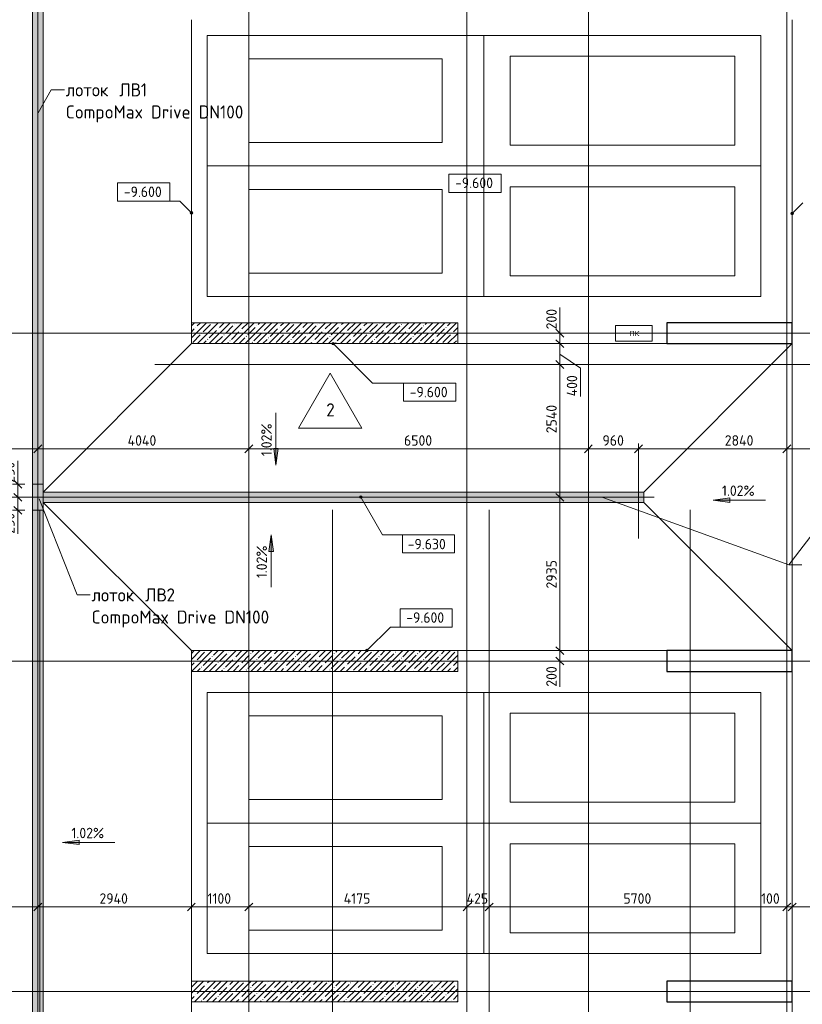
# Model space of a CAD drawing. Header units: millimetres. Extents: x -4136 to 63268, y -10605 to 130973.
# Tile 31 of 47: x 12113 to 27095, y 51456 to 70300. Entities that reach past the tile are written whole.
import ezdxf

# ---------------------------------------------------------------- set-up
doc = ezdxf.new("R2010")
doc.units = ezdxf.units.MM
for name, pattern in [('3_ Штрих_ 1 х 1 мм', [2, 1, -1]), ('4_ Штрихпунктир_ 10 х 2 мм', [14, 10, -2, 0, -2]), ('4_ Штрихпунктир_ 15 х 2 мм', [19, 15, -2, 0, -2])]:
    doc.linetypes.add(name, pattern=pattern)
for name, color, linetype, lineweight in [('A-ANNO-DIMS', 7, 'Continuous', 5), ('A-ANNO-DIMS-100', 7, 'Continuous', 5), ('A-ANNO-NOTE', 7, 'Continuous', 5), ('A-DETL', 7, 'Continuous', 25), ('A-DETL-GENF', 7, 'Continuous', 13), ('A-FLOR', 7, 'Continuous', 13), ('A-FLOR-IDEN', 7, 'Continuous', 5), ('A-WALL', 7, 'Continuous', 13), ('A-WALL-PATT', 7, 'Continuous', 13), ('C-PRKG', 7, 'Continuous', 13), ('G-ANNO-DIMS', 7, 'Continuous', 5), ('G-ANNO-TEXT', 7, 'Continuous', 5), ('M-EQPM', 7, 'Continuous', 13), ('S-COLS', 7, 'Continuous', 25), ('S-GRID', 7, 'Continuous', 5)]:
    doc.layers.add(name, color=color, linetype=linetype, lineweight=lineweight)
doc.styles.add('GOST Common', font='GOST_Common.ttf', dxfattribs={"height": 100})
doc.styles.add('GOST Common_2', font='GOST_Common.ttf', dxfattribs={"height": 250})
doc.styles.add('GOST Common_3', font='GOST_Common.ttf', dxfattribs={"height": 200})
doc.dimstyles.new('2_мм', dxfattribs={"dimscale": 304.8, "dimtxt": 201.142999, "dimasz": 0.492126, "dimexe": 0.328084, "dimexo": 0.492126, "dimgap": 0, "dimtad": 1, "dimdec": 0, "dimdsep": 46, "dimtxsty": 'GOST Common_3', "dimblk1": 'OBLIQUE', "dimblk2": 'OBLIQUE', "dimsah": 1, "dimcen": 0.09, "dimdle": 0.328084, "dimadec": 5, "dimazin": 2, "dimtfac": 1, "dimtdec": 4, "dimtix": 1, "dimtmove": 0, "dimatfit": 3, "dimfxl": 1, "dimtvp": 1, "dimtolj": 1, "dimtzin": 0, "dimarcsym": 2})
doc.dimstyles.new('2_мм_1', dxfattribs={"dimscale": 304.8, "dimtxt": 201.142999, "dimasz": 0.492126, "dimexe": 0.328084, "dimexo": 0.492126, "dimgap": 0, "dimtad": 1, "dimdec": 0, "dimdsep": 46, "dimtxsty": 'GOST Common_3', "dimblk1": 'OBLIQUE', "dimblk2": 'OBLIQUE', "dimsah": 1, "dimcen": 0.09, "dimdle": 0.328084, "dimadec": 5, "dimazin": 2, "dimtfac": 1, "dimtdec": 4, "dimtix": 1, "dimtmove": 1, "dimatfit": 3, "dimfxl": 1, "dimtvp": 1, "dimtolj": 1, "dimtzin": 0, "dimarcsym": 2})
pattern_1 = [(45, (0, 0), (-114.04925, 114.04925), []), (45, (114.05, 0), (-114.04925, 114.04925), [201.612, -40.322, 3.353, -36.97])]

# ---------------------------------------------------------------- blocks, each defined once
blk = doc.blocks.new('АР_Машиноместо - 5300x2500_С-3113488--02_Подвал_МП_часть А')
at = {"layer": 'C-PRKG'}
for p, q in [((2500, 5300), (0, 5300)), ((0, 0), (0, 5300)), ((2500, 0), (2500, 5300)), ((400, 4800), (2100, 4800)), ((400, 500), (400, 4800)), ((2100, 500), (2100, 4800)), ((400, 500), (2100, 500)), ((2500, 0), (0, 0))]:
    blk.add_line(p, q, dxfattribs=at)
blk = doc.blocks.new('АР_Машиноместо - 4900x2400_М__5300х2500_-V11--02_Подвал_МП_часть А')
at = {"layer": 'C-PRKG'}
for p, q in [((2500, 0), (0, 0)), ((0, 0), (0, -5300)), ((2500, 0), (2500, -5300)), ((450, -800), (450, -4500)), ((450, -800), (2050, -800)), ((2050, -800), (2050, -4500)), ((450, -4500), (2050, -4500)), ((2500, -5300), (0, -5300))]:
    blk.add_line(p, q, dxfattribs=at)
blk = doc.blocks.new('АР_Машиноместо - 5300x2500_С-2205627--02_Подвал_МП_часть А')
at = {"layer": 'C-PRKG'}
for p, q in [((2500, 0), (0, 0)), ((0, 0), (0, -5300)), ((2500, 0), (2500, -5300)), ((400, -500), (400, -4800)), ((400, -500), (2100, -500)), ((2100, -500), (2100, -4800)), ((400, -4800), (2100, -4800)), ((2500, -5300), (0, -5300))]:
    blk.add_line(p, q, dxfattribs=at)
blk = doc.blocks.new('АР_Машиноместо - 4900x2400_М__5300х2500_-3113489--02_Подвал_МП_часть А')
at = {"layer": 'C-PRKG'}
for p, q in [((2500, 5300), (0, 5300)), ((0, 0), (0, 5300)), ((2500, 0), (2500, 5300)), ((450, 4500), (2050, 4500)), ((450, 800), (450, 4500)), ((2050, 800), (2050, 4500)), ((450, 800), (2050, 800)), ((2500, 0), (0, 0))]:
    blk.add_line(p, q, dxfattribs=at)
blk = doc.blocks.new('АР_Лоток - 200х100h_ЛВ1-7189172--02_Подвал_МП_часть А')
at = {"layer": 'M-EQPM', "true_color": 0xdddddd}
blk.add_hatch(color=254, dxfattribs=at).paths.add_polyline_path([(0, 100), (0, -100), (16350, -100), (16350, 100), (2690, 100)])
at = {"layer": 'M-EQPM'}
blk.add_line((0, 100), (0, -100), dxfattribs=at)
blk = doc.blocks.new('АР_Лоток - 200х100h_ЛВ1-7189173--02_Подвал_МП_часть А')
at = {"layer": 'M-EQPM', "true_color": 0xdddddd}
blk.add_hatch(color=254, dxfattribs=at).paths.add_polyline_path([(0, -100), (11500, -100), (11500, 100), (0, 100)])
at = {"layer": 'M-EQPM'}
blk.add_line((0, 100), (0, -100), dxfattribs=at)
blk = doc.blocks.new('АР_Канал вертикальный прямоугольный - ПК-3252217--02_Подвал_МП_часть А')
at = {"layer": 'A-DETL-GENF', "linetype": '3_ Штрих_ 1 х 1 мм'}
for p, q in [((350, 150), (-350, 150)), ((-350, 150), (-350, -150)), ((350, -150), (350, 150)), ((-350, -150), (350, -150))]:
    blk.add_line(p, q, dxfattribs=at)
at = {"layer": 'M-EQPM'}
for p, q in [((-350, -150), (-350, 150)), ((-350, 150), (350, 150)), ((350, 150), (350, -150)), ((350, -150), (-350, -150))]:
    blk.add_line(p, q, dxfattribs=at)
blk = doc.blocks.new('АР_Лоток - 200х100h_ЛВ1-7189035--02_Подвал_МП_часть А')
at = {"layer": 'M-EQPM', "true_color": 0xdddddd}
blk.add_hatch(color=254, dxfattribs=at).paths.add_polyline_path([(50, 100), (50, -100), (14610, -100), (14610, 100), (5200, 100)])
at = {"layer": 'M-EQPM'}
blk.add_line((14610, -100), (14610, 100), dxfattribs=at)
blk = doc.blocks.new('АР_Лоток - 200х100h-4168000--02_Подвал_МП_часть А')
at = {"layer": 'M-EQPM', "true_color": 0x408080, "transparency": 33554560}
blk.add_hatch(color=137, dxfattribs=at).paths.add_polyline_path([(0, -100), (0, -100), (500, -100), (500, 100), (0, 100)])
at = {"layer": 'M-EQPM'}
for p, q in [((0, 100), (0, -100)), ((500, -100), (500, 100)), ((150, -100), (350, -100))]:
    blk.add_line(p, q, dxfattribs=at)
blk = doc.blocks.new('DIMBLOCK3--02_Подвал_МП_часть А')
at = {"layer": 'A-ANNO-DIMS-100', "lineweight": 25}
for p, q in [((9520, 62086), (9445, 62011)), ((9520, 62086), (9595, 62161)), ((12460, 62086), (12385, 62011)), ((12460, 62086), (12535, 62161))]:
    blk.add_line(p, q, dxfattribs=at)
at = {"layer": 'A-ANNO-DIMS-100'}
for p, q in [((9520, 62042), (9520, 62186)), ((9520, 62086), (12460, 62086)), ((9520, 62086), (9520, 62042)), ((12460, 62042), (12460, 62186)), ((12460, 62086), (12460, 62042))]:
    blk.add_line(p, q, dxfattribs=at)
at = {"layer": 'A-ANNO-DIMS-100', "color": 0, "insert": (10700, 62347), "char_height": 200, "width": 695.48, "attachment_point": 1, "line_spacing_factor": 1.022761, "style": 'GOST Common_3'}
blk.add_mtext('2940', dxfattribs=at)
blk = doc.blocks.new('_Oblique')
at = {"color": 0, "linetype": 'ByBlock', "lineweight": -2}
blk.add_line((-0.5, -0.5), (0.5, 0.5), dxfattribs=at)
blk = doc.blocks.new('DIMBLOCK4--02_Подвал_МП_часть А')
at = {"layer": 'A-ANNO-DIMS-100', "lineweight": 25}
for p, q in [((12460, 62086), (12385, 62011)), ((12460, 62086), (12535, 62161)), ((16500, 62086), (16425, 62011)), ((16500, 62086), (16575, 62161))]:
    blk.add_line(p, q, dxfattribs=at)
at = {"layer": 'A-ANNO-DIMS-100'}
for p, q in [((12460, 62042), (12460, 62186)), ((12460, 62086), (16500, 62086)), ((12460, 62086), (12460, 62042)), ((16500, 62042), (16500, 62186)), ((16500, 62086), (16500, 62042))]:
    blk.add_line(p, q, dxfattribs=at)
at = {"layer": 'A-ANNO-DIMS-100', "color": 0, "insert": (14180, 62347), "char_height": 200, "width": 720.02, "attachment_point": 1, "line_spacing_factor": 1.022761, "style": 'GOST Common_3'}
blk.add_mtext('4040', dxfattribs=at)
blk = doc.blocks.new('DIMBLOCK5--02_Подвал_МП_часть А')
at = {"layer": 'A-ANNO-DIMS-100', "lineweight": 25}
for p, q in [((16500, 62086), (16425, 62011)), ((16500, 62086), (16575, 62161)), ((23000, 62086), (22925, 62011)), ((23000, 62086), (23075, 62161))]:
    blk.add_line(p, q, dxfattribs=at)
at = {"layer": 'A-ANNO-DIMS-100'}
for p, q in [((16500, 62042), (16500, 62186)), ((16500, 62086), (23000, 62086)), ((16500, 62086), (16500, 62042)), ((23000, 62042), (23000, 62186)), ((23000, 62086), (23000, 62042))]:
    blk.add_line(p, q, dxfattribs=at)
at = {"layer": 'A-ANNO-DIMS-100', "color": 0, "insert": (19470, 62347), "char_height": 200, "width": 670.93, "attachment_point": 1, "line_spacing_factor": 1.022761, "style": 'GOST Common_3'}
blk.add_mtext('6500', dxfattribs=at)
blk = doc.blocks.new('DIMBLOCK6--02_Подвал_МП_часть А')
at = {"layer": 'A-ANNO-DIMS-100', "lineweight": 25}
for p, q in [((23000, 62086), (22925, 62011)), ((23000, 62086), (23075, 62161)), ((23960, 62086), (23885, 62011)), ((23960, 62086), (24035, 62161))]:
    blk.add_line(p, q, dxfattribs=at)
at = {"layer": 'A-ANNO-DIMS-100'}
for p, q in [((23000, 62042), (23000, 62186)), ((23000, 62086), (23960, 62086)), ((23000, 62086), (23000, 62042)), ((23960, 61310), (23960, 62186)), ((23960, 62086), (23960, 61310))]:
    blk.add_line(p, q, dxfattribs=at)
at = {"layer": 'A-ANNO-DIMS-100', "color": 0, "insert": (23270, 62347), "char_height": 200, "width": 503.2, "attachment_point": 1, "line_spacing_factor": 1.022761, "style": 'GOST Common_3'}
blk.add_mtext('960', dxfattribs=at)
blk = doc.blocks.new('DIMBLOCK7--02_Подвал_МП_часть А')
at = {"layer": 'A-ANNO-DIMS-100', "lineweight": 25}
for p, q in [((23960, 62086), (23885, 62011)), ((23960, 62086), (24035, 62161)), ((26800, 62086), (26725, 62011)), ((26800, 62086), (26875, 62161))]:
    blk.add_line(p, q, dxfattribs=at)
at = {"layer": 'A-ANNO-DIMS-100'}
for p, q in [((23960, 61310), (23960, 62186)), ((23960, 62086), (26800, 62086)), ((23960, 62086), (23960, 61310)), ((25510, 62086), (25380, 62086)), ((26190, 62086), (25510, 62086)), ((26800, 62042), (26800, 62186)), ((26800, 62086), (26800, 62042))]:
    blk.add_line(p, q, dxfattribs=at)
at = {"layer": 'A-ANNO-DIMS-100', "color": 0, "insert": (25610, 62347), "char_height": 200, "width": 695.48, "attachment_point": 1, "line_spacing_factor": 1.022761, "style": 'GOST Common_3'}
blk.add_mtext('2840', dxfattribs=at)
blk = doc.blocks.new('DIMBLOCK8--02_Подвал_МП_часть А')
at = {"layer": 'A-ANNO-DIMS-100', "lineweight": 25}
for p, q in [((26800, 62086), (26725, 62011)), ((26800, 62086), (26875, 62161)), ((29650, 62086), (29575, 62011)), ((29650, 62086), (29725, 62161))]:
    blk.add_line(p, q, dxfattribs=at)
at = {"layer": 'A-ANNO-DIMS-100'}
for p, q in [((26800, 62042), (26800, 62186)), ((26800, 62086), (29650, 62086)), ((26800, 62086), (26800, 62042)), ((29650, 62042), (29650, 62186)), ((29650, 62086), (29650, 62042))]:
    blk.add_line(p, q, dxfattribs=at)
at = {"layer": 'A-ANNO-DIMS-100', "color": 0, "insert": (27945, 62347), "char_height": 200, "width": 670.93, "attachment_point": 1, "line_spacing_factor": 1.022761, "style": 'GOST Common_3'}
blk.add_mtext('2850', dxfattribs=at)
blk = doc.blocks.new('DIMBLOCK11--02_Подвал_МП_часть А')
at = {"layer": 'A-ANNO-DIMS-100'}
for p, q in [((22454, 64792), (22454, 64273)), ((22410, 64300), (22554, 64300)), ((22454, 64300), (22410, 64300)), ((22454, 64400), (22454, 64100)), ((22454, 64273), (22454, 64200)), ((22410, 64100), (22554, 64100)), ((22454, 64100), (22410, 64100))]:
    blk.add_line(p, q, dxfattribs=at)
at = {"layer": 'A-ANNO-DIMS-100', "lineweight": 25}
for p, q in [((22454, 64300), (22379, 64375)), ((22454, 64300), (22529, 64225)), ((22454, 64100), (22379, 64175)), ((22454, 64100), (22529, 64025))]:
    blk.add_line(p, q, dxfattribs=at)
at = {"layer": 'A-ANNO-DIMS-100', "color": 0, "insert": (22193, 64373), "char_height": 200, "width": 503.2, "attachment_point": 1, "rotation": 90, "line_spacing_factor": 1.022761, "style": 'GOST Common_3'}
blk.add_mtext('200', dxfattribs=at)
blk = doc.blocks.new('DIMBLOCK12--02_Подвал_МП_часть А')
at = {"layer": 'A-ANNO-DIMS-100', "lineweight": 25}
for p, q in [((22454, 64100), (22379, 64175)), ((22454, 64100), (22529, 64025)), ((22454, 63700), (22379, 63775)), ((22454, 63700), (22529, 63625))]:
    blk.add_line(p, q, dxfattribs=at)
at = {"layer": 'A-ANNO-DIMS-100'}
for p, q in [((22410, 64100), (22554, 64100)), ((22454, 64100), (22410, 64100)), ((22454, 64100), (22454, 63700)), ((22847, 63630), (22454, 63900)), ((22410, 63700), (22554, 63700)), ((22454, 63700), (22410, 63700)), ((22847, 63091), (22847, 63630))]:
    blk.add_line(p, q, dxfattribs=at)
at = {"layer": 'A-ANNO-DIMS-100', "color": 0, "insert": (22586, 63091), "char_height": 200, "width": 527.74, "attachment_point": 1, "rotation": 90, "line_spacing_factor": 1.022761, "style": 'GOST Common_3'}
blk.add_mtext('400', dxfattribs=at)
blk = doc.blocks.new('DIMBLOCK13--02_Подвал_МП_часть А')
at = {"layer": 'A-ANNO-DIMS-100', "lineweight": 25}
for p, q in [((22454, 63700), (22379, 63775)), ((22454, 63700), (22529, 63625)), ((22454, 61160), (22379, 61235)), ((22454, 61160), (22529, 61085))]:
    blk.add_line(p, q, dxfattribs=at)
at = {"layer": 'A-ANNO-DIMS-100'}
for p, q in [((22410, 63700), (22554, 63700)), ((22454, 63700), (22410, 63700)), ((22454, 63700), (22454, 61160)), ((22454, 62965), (22454, 62285)), ((22454, 62285), (22454, 62430)), ((22410, 61160), (22554, 61160)), ((22454, 61160), (22410, 61160))]:
    blk.add_line(p, q, dxfattribs=at)
at = {"layer": 'A-ANNO-DIMS-100', "color": 0, "insert": (22193, 62385), "char_height": 200, "width": 695.48, "attachment_point": 1, "rotation": 90, "line_spacing_factor": 1.022761, "style": 'GOST Common_3'}
blk.add_mtext('2540', dxfattribs=at)
blk = doc.blocks.new('DIMBLOCK14--02_Подвал_МП_часть А')
at = {"layer": 'A-ANNO-DIMS-100', "lineweight": 25}
for p, q in [((22454, 61160), (22379, 61235)), ((22454, 61160), (22529, 61085)), ((22454, 58225), (22379, 58300)), ((22454, 58225), (22529, 58150))]:
    blk.add_line(p, q, dxfattribs=at)
at = {"layer": 'A-ANNO-DIMS-100'}
for p, q in [((22410, 61160), (22554, 61160)), ((22454, 61160), (22410, 61160)), ((22454, 61160), (22454, 58225)), ((22410, 58225), (22554, 58225)), ((22454, 58225), (22410, 58225))]:
    blk.add_line(p, q, dxfattribs=at)
at = {"layer": 'A-ANNO-DIMS-100', "color": 0, "insert": (22193, 59413), "char_height": 200, "width": 670.93, "attachment_point": 1, "rotation": 90, "line_spacing_factor": 1.022761, "style": 'GOST Common_3'}
blk.add_mtext('2935', dxfattribs=at)
blk = doc.blocks.new('DIMBLOCK23--02_Подвал_МП_часть А')
at = {"layer": 'A-ANNO-DIMS-100'}
for p, q in [((9520, 53275), (9520, 53419)), ((12460, 53275), (12460, 53419)), ((9520, 53319), (12460, 53319)), ((9520, 53319), (9520, 53275)), ((12460, 53319), (12460, 53275))]:
    blk.add_line(p, q, dxfattribs=at)
at = {"layer": 'A-ANNO-DIMS-100', "lineweight": 25}
for p, q in [((9520, 53319), (9595, 53394)), ((12460, 53319), (12535, 53394)), ((9520, 53319), (9445, 53244)), ((12460, 53319), (12385, 53244))]:
    blk.add_line(p, q, dxfattribs=at)
at = {"layer": 'A-ANNO-DIMS-100', "color": 0, "insert": (10700, 53580), "char_height": 200, "width": 695.48, "attachment_point": 1, "line_spacing_factor": 1.022761, "style": 'GOST Common_3'}
blk.add_mtext('2940', dxfattribs=at)
blk = doc.blocks.new('DIMBLOCK24--02_Подвал_МП_часть А')
at = {"layer": 'A-ANNO-DIMS-100'}
for p, q in [((12460, 53275), (12460, 53419)), ((15400, 53275), (15400, 53419)), ((12460, 53319), (15400, 53319)), ((12460, 53319), (12460, 53275)), ((15400, 53319), (15400, 53275))]:
    blk.add_line(p, q, dxfattribs=at)
at = {"layer": 'A-ANNO-DIMS-100', "lineweight": 25}
for p, q in [((12460, 53319), (12535, 53394)), ((15400, 53319), (15475, 53394)), ((12460, 53319), (12385, 53244)), ((15400, 53319), (15325, 53244))]:
    blk.add_line(p, q, dxfattribs=at)
at = {"layer": 'A-ANNO-DIMS-100', "color": 0, "insert": (13640, 53580), "char_height": 200, "width": 695.48, "attachment_point": 1, "line_spacing_factor": 1.022761, "style": 'GOST Common_3'}
blk.add_mtext('2940', dxfattribs=at)
blk = doc.blocks.new('DIMBLOCK25--02_Подвал_МП_часть А')
at = {"layer": 'A-ANNO-DIMS-100'}
for p, q in [((15400, 53275), (15400, 53419)), ((16500, 53275), (16500, 53419)), ((15400, 53319), (16500, 53319)), ((15400, 53319), (15400, 53275)), ((16500, 53319), (16500, 53275))]:
    blk.add_line(p, q, dxfattribs=at)
at = {"layer": 'A-ANNO-DIMS-100', "lineweight": 25}
for p, q in [((15400, 53319), (15475, 53394)), ((16500, 53319), (16575, 53394)), ((15400, 53319), (15325, 53244)), ((16500, 53319), (16425, 53244))]:
    blk.add_line(p, q, dxfattribs=at)
at = {"layer": 'A-ANNO-DIMS-100', "color": 0, "insert": (15708, 53580), "char_height": 200, "width": 580.93, "attachment_point": 1, "line_spacing_factor": 1.022761, "style": 'GOST Common_3'}
blk.add_mtext('1100', dxfattribs=at)
blk = doc.blocks.new('DIMBLOCK26--02_Подвал_МП_часть А')
at = {"layer": 'A-ANNO-DIMS-100'}
for p, q in [((16500, 53275), (16500, 53419)), ((20675, 53275), (20675, 53419)), ((16500, 53319), (20675, 53319)), ((16500, 53319), (16500, 53275)), ((20675, 53319), (20675, 53275))]:
    blk.add_line(p, q, dxfattribs=at)
at = {"layer": 'A-ANNO-DIMS-100', "lineweight": 25}
for p, q in [((16500, 53319), (16575, 53394)), ((20675, 53319), (20750, 53394)), ((16500, 53319), (16425, 53244)), ((20675, 53319), (20600, 53244))]:
    blk.add_line(p, q, dxfattribs=at)
at = {"layer": 'A-ANNO-DIMS-100', "color": 0, "insert": (18316, 53580), "char_height": 200, "width": 650.48, "attachment_point": 1, "line_spacing_factor": 1.022761, "style": 'GOST Common_3'}
blk.add_mtext('4175', dxfattribs=at)
blk = doc.blocks.new('DIMBLOCK27--02_Подвал_МП_часть А')
at = {"layer": 'A-ANNO-DIMS-100'}
for p, q in [((20675, 53275), (20675, 53419)), ((21100, 53275), (21100, 53419)), ((20675, 53319), (21100, 53319)), ((20675, 53319), (20675, 53275)), ((21100, 53319), (21100, 53275))]:
    blk.add_line(p, q, dxfattribs=at)
at = {"layer": 'A-ANNO-DIMS-100', "lineweight": 25}
for p, q in [((20675, 53319), (20750, 53394)), ((21100, 53319), (21175, 53394)), ((20675, 53319), (20600, 53244)), ((21100, 53319), (21025, 53244))]:
    blk.add_line(p, q, dxfattribs=at)
at = {"layer": 'A-ANNO-DIMS-100', "color": 0, "insert": (20668, 53580), "char_height": 200, "width": 527.74, "attachment_point": 1, "line_spacing_factor": 1.022761, "style": 'GOST Common_3'}
blk.add_mtext('425', dxfattribs=at)
blk = doc.blocks.new('DIMBLOCK28--02_Подвал_МП_часть А')
at = {"layer": 'A-ANNO-DIMS-100'}
for p, q in [((21100, 53275), (21100, 53419)), ((26800, 53275), (26800, 53419)), ((21100, 53319), (26800, 53319)), ((21100, 53319), (21100, 53275)), ((26800, 53319), (26800, 53275))]:
    blk.add_line(p, q, dxfattribs=at)
at = {"layer": 'A-ANNO-DIMS-100', "lineweight": 25}
for p, q in [((21100, 53319), (21175, 53394)), ((26800, 53319), (26875, 53394)), ((21100, 53319), (21025, 53244)), ((26800, 53319), (26725, 53244))]:
    blk.add_line(p, q, dxfattribs=at)
at = {"layer": 'A-ANNO-DIMS-100', "color": 0, "insert": (23670, 53580), "char_height": 200, "width": 670.93, "attachment_point": 1, "line_spacing_factor": 1.022761, "style": 'GOST Common_3'}
blk.add_mtext('5700', dxfattribs=at)
blk = doc.blocks.new('DIMBLOCK29--02_Подвал_МП_часть А')
at = {"layer": 'A-ANNO-DIMS-100'}
for p, q in [((26800, 53275), (26800, 53419)), ((26900, 53275), (26900, 53419)), ((26305, 53319), (26787, 53319)), ((26787, 53319), (26850, 53319)), ((26800, 53319), (26900, 53319)), ((26800, 53319), (26800, 53275)), ((26900, 53319), (26900, 53275))]:
    blk.add_line(p, q, dxfattribs=at)
at = {"layer": 'A-ANNO-DIMS-100', "lineweight": 25}
for p, q in [((26800, 53319), (26875, 53394)), ((26900, 53319), (26975, 53394)), ((26800, 53319), (26725, 53244)), ((26900, 53319), (26825, 53244))]:
    blk.add_line(p, q, dxfattribs=at)
at = {"layer": 'A-ANNO-DIMS-100', "color": 0, "insert": (26305, 53580), "char_height": 200, "width": 458.2, "attachment_point": 1, "line_spacing_factor": 1.022761, "style": 'GOST Common_3'}
blk.add_mtext('100', dxfattribs=at)
blk = doc.blocks.new('DIMBLOCK30--02_Подвал_МП_часть А')
at = {"layer": 'A-ANNO-DIMS-100'}
for p, q in [((26900, 53275), (26900, 53419)), ((28900, 53275), (28900, 53419)), ((26900, 53319), (28900, 53319)), ((26900, 53319), (26900, 53275)), ((28900, 53319), (28900, 53275))]:
    blk.add_line(p, q, dxfattribs=at)
at = {"layer": 'A-ANNO-DIMS-100', "lineweight": 25}
for p, q in [((26900, 53319), (26975, 53394)), ((28900, 53319), (28975, 53394)), ((26900, 53319), (26825, 53244)), ((28900, 53319), (28825, 53244))]:
    blk.add_line(p, q, dxfattribs=at)
at = {"layer": 'A-ANNO-DIMS-100', "color": 0, "insert": (27620, 53580), "char_height": 200, "width": 670.93, "attachment_point": 1, "line_spacing_factor": 1.022761, "style": 'GOST Common_3'}
blk.add_mtext('2000', dxfattribs=at)
blk = doc.blocks.new('Высотные отметки - Frame_2-749557--02_Подвал_МП_часть А')
at = {"layer": 'G-ANNO-DIMS'}
for p, q in [((-5, 3.5), (-5, 0)), ((5, 3.5), (-5, 3.5)), ((5, 0), (5, 3.5)), ((-5, 0), (5, 0))]:
    blk.add_line(p, q, dxfattribs=at)
blk = doc.blocks.new('DIMBLOCK194--02_Подвал_МП_часть А')
at = {"layer": 'A-ANNO-DIMS-100', "lineweight": 25}
for p, q in [((22454, 58225), (22379, 58300)), ((22454, 58025), (22379, 58100)), ((22454, 58225), (22529, 58150)), ((22454, 58025), (22529, 57950))]:
    blk.add_line(p, q, dxfattribs=at)
at = {"layer": 'A-ANNO-DIMS-100'}
for p, q in [((22454, 58325), (22454, 57925)), ((22410, 58225), (22554, 58225)), ((22454, 58225), (22410, 58225)), ((22454, 58053), (22454, 58125)), ((22454, 57534), (22454, 58053)), ((22410, 58025), (22554, 58025)), ((22454, 58025), (22410, 58025))]:
    blk.add_line(p, q, dxfattribs=at)
at = {"layer": 'A-ANNO-DIMS-100', "color": 0, "insert": (22193, 57534), "char_height": 200, "width": 503.2, "attachment_point": 1, "rotation": 90, "line_spacing_factor": 1.022761, "style": 'GOST Common_3'}
blk.add_mtext('200', dxfattribs=at)
blk = doc.blocks.new('Марка полов - Марка полов-4106608--02_Подвал_МП_часть А')
at = {"layer": 'A-FLOR-IDEN'}
for p, q in [((0, 7), (-6.06, -3.5)), ((6.06, -3.5), (0, 7)), ((-6.06, -3.5), (6.06, -3.5))]:
    blk.add_line(p, q, dxfattribs=at)
blk = doc.blocks.new('DIMBLOCK198--02_Подвал_МП_часть А')
at = {"layer": 'A-ANNO-DIMS-100'}
for p, q in [((12077, 61858), (12077, 61339)), ((12077, 61510), (12077, 61160)), ((12210, 61410), (11977, 61410)), ((12077, 61410), (12210, 61410)), ((12077, 61339), (12077, 61285)), ((12033, 61160), (12177, 61160)), ((12077, 61160), (12033, 61160))]:
    blk.add_line(p, q, dxfattribs=at)
at = {"layer": 'A-ANNO-DIMS-100', "lineweight": 25}
for p, q in [((12077, 61410), (12002, 61485)), ((12077, 61410), (12152, 61335)), ((12077, 61160), (12002, 61235)), ((12077, 61160), (12152, 61085))]:
    blk.add_line(p, q, dxfattribs=at)
at = {"layer": 'A-ANNO-DIMS-100', "color": 0, "insert": (11815, 61439), "char_height": 200, "width": 503.2, "attachment_point": 1, "rotation": 90, "line_spacing_factor": 1.022761, "style": 'GOST Common_3'}
blk.add_mtext('250', dxfattribs=at)
blk = doc.blocks.new('DIMBLOCK199--02_Подвал_МП_часть А')
at = {"layer": 'A-ANNO-DIMS-100', "lineweight": 25}
for p, q in [((12077, 61160), (12002, 61235)), ((12077, 61160), (12152, 61085)), ((12077, 60910), (12002, 60985)), ((12077, 60910), (12152, 60835))]:
    blk.add_line(p, q, dxfattribs=at)
at = {"layer": 'A-ANNO-DIMS-100'}
for p, q in [((12033, 61160), (12177, 61160)), ((12077, 61160), (12033, 61160)), ((12077, 61160), (12077, 60810)), ((12210, 60910), (11977, 60910)), ((12077, 60981), (12077, 61035)), ((12077, 60461), (12077, 60981)), ((12077, 60910), (12210, 60910))]:
    blk.add_line(p, q, dxfattribs=at)
at = {"layer": 'A-ANNO-DIMS-100', "color": 0, "insert": (11815, 60461), "char_height": 200, "width": 503.2, "attachment_point": 1, "rotation": 90, "line_spacing_factor": 1.022761, "style": 'GOST Common_3'}
blk.add_mtext('250', dxfattribs=at)

msp = doc.modelspace()

# ---------------------------------------------------------------- hatches: boundary and pattern name
at = {"layer": 'A-WALL-PATT', "lineweight": 5}
h = msp.add_hatch(dxfattribs=at)
h.set_pattern_fill('FP_3', color=256, style=0, pattern_type=2)
h.set_pattern_definition(pattern_1)
h.paths.add_polyline_path([(20500, 64100), (20500, 64500), (15400, 64500), (15400, 64100), (20025.384868, 64100)])
h = msp.add_hatch(dxfattribs=at)
h.set_pattern_fill('FP_3', color=256, style=0, pattern_type=2)
h.set_pattern_definition(pattern_1)
h.paths.add_polyline_path([(20500, 57825), (20500, 58225), (15400, 58225), (15400, 57825), (20025.384868, 57825)])
h = msp.add_hatch(dxfattribs=at)
h.set_pattern_fill('FP_3', color=256, style=0, pattern_type=2)
h.set_pattern_definition(pattern_1)
h.paths.add_polyline_path([(20500, 51500), (20500, 51900), (15400, 51900), (15400, 51500), (20025.384868, 51500)])
at = {"layer": 'G-ANNO-DIMS'}
h = msp.add_hatch(color=256, dxfattribs=at)
edge = h.paths.add_edge_path()
edge.add_arc((15400, 66602.131678), 25, 0, 360)
h = msp.add_hatch(color=256, dxfattribs=at)
edge = h.paths.add_edge_path()
edge.add_arc((26900, 66593.318703), 25, 0, 360)
h = msp.add_hatch(color=256, dxfattribs=at)
edge = h.paths.add_edge_path()
edge.add_arc((18111.921459, 64100), 25, 0, 360)
for points in [[(17019.344941, 61777.078345), (17061.144609, 62094.578345), (16977.545273, 62094.578345)], [(25387.211884, 61104.304896), (25704.711884, 61062.505228), (25704.711884, 61146.104564)], [(16927.550127, 60441.866762), (16885.750459, 60124.366762), (16969.349795, 60124.366762)], [(12934.813872, 54552.998725), (13252.313872, 54511.199057), (13252.313872, 54594.798393)]]:
    msp.add_hatch(color=256, dxfattribs=at).paths.add_polyline_path(points)
h = msp.add_hatch(color=256, dxfattribs=at)
edge = h.paths.add_edge_path()
edge.add_arc((18641.130418, 61164.50776), 25, 0, 360)
h = msp.add_hatch(color=256, dxfattribs=at)
edge = h.paths.add_edge_path()
edge.add_arc((18760.299463, 58225), 25, 0, 360)

# ---------------------------------------------------------------- linework, layer by layer
at = {"layer": 'A-DETL', "linetype": '4_ Штрихпунктир_ 15 х 2 мм', "lineweight": 5}
for p, q in [((12460, 78100), (12460, 45300)), ((32400, 63700), (14700, 63700)), ((23960, 61808.757651), (23960, 60368.757651)), ((24260, 61160), (11660, 61160))]:
    msp.add_line(p, q, dxfattribs=at)
at = {"layer": 'A-FLOR'}
for p, q in [((12360, 46350), (12360, 77760)), ((12560, 77760), (12560, 61260)), ((15400, 70300), (15400, 64500)), ((26900, 64500), (26900, 70300)), ((15400, 64100), (12559.982411, 61260)), ((20500, 64100), (24500, 64100)), ((24060, 61260.017588), (26900, 64100)), ((26900, 64100), (26900, 58225)), ((12559.982411, 61260), (24060, 61260)), ((24060, 61260.017588), (24060, 61060.187656)), ((15400, 58225), (12560, 61060.187656)), ((12560, 61060.187656), (12560, 46350)), ((24060, 61060.187656), (12560, 61060.187656)), ((26900, 58225), (24060, 61060.187656)), ((24500, 58225), (20500, 58225)), ((15400, 57825), (15400, 51900)), ((26900, 51900), (26900, 57825)), ((15400, 51500), (15400, 46350)), ((26900, 51500), (26900, 48800))]:
    msp.add_line(p, q, dxfattribs=at)
at = {"layer": 'A-WALL'}
for p, q in [((20500, 64500), (15400, 64500)), ((15400, 64500), (15400, 64100)), ((20500, 64100), (20500, 64500)), ((15400, 64100), (20500, 64100)), ((20500, 58225), (15400, 58225)), ((15400, 58225), (15400, 57825)), ((20500, 57825), (20500, 58225)), ((15400, 57825), (20500, 57825)), ((20500, 51900), (15400, 51900)), ((15400, 51900), (15400, 51500)), ((20500, 51500), (20500, 51900)), ((15400, 51500), (20500, 51500))]:
    msp.add_line(p, q, dxfattribs=at)
at = {"layer": 'G-ANNO-DIMS'}
for p, q in [((20770.324305, 66995.576646), (20830.109633, 66995.576646)), ((15176.544843, 66825.586835), (14488.600451, 66825.586835)), ((15400, 66602.131678), (15176.544843, 66825.586835)), ((26900, 66593.318703), (27101.98561, 66795.304313)), ((18111.921459, 64100), (18865.94395, 63345.977509)), ((18865.94395, 63345.977509), (19960.750338, 63345.977509)), ((17019.344941, 62777.078345), (17019.344941, 61777.078345)), ((17061.144609, 62094.578345), (16977.545273, 62094.578345)), ((16977.545273, 62094.578345), (17019.344941, 61777.078345)), ((17019.344941, 61777.078345), (17061.144609, 62094.578345)), ((18641.130418, 61164.50776), (19057.358249, 60443.580009)), ((25704.711884, 61146.104564), (25387.211884, 61104.304896)), ((25387.211884, 61104.304896), (25704.711884, 61062.505228)), ((26387.211884, 61104.304896), (25387.211884, 61104.304896)), ((25704.711884, 61062.505228), (25704.711884, 61146.104564)), ((16927.550127, 60441.866762), (16885.750459, 60124.366762)), ((16969.349795, 60124.366762), (16927.550127, 60441.866762)), ((16927.550127, 59441.866762), (16927.550127, 60441.866762)), ((19057.358249, 60443.580009), (19939.07292, 60443.580009)), ((16885.750459, 60124.366762), (16969.349795, 60124.366762)), ((18760.299463, 58225), (19211.211626, 58675.912163)), ((19211.211626, 58675.912163), (19894.726058, 58675.912163)), ((13252.313872, 54594.798393), (12934.813872, 54552.998725)), ((12934.813872, 54552.998725), (13252.313872, 54511.199057)), ((13934.813872, 54552.998725), (12934.813872, 54552.998725)), ((13252.313872, 54511.199057), (13252.313872, 54594.798393))]:
    msp.add_line(p, q, dxfattribs=at)
for centre in [(15400, 66602.131678), (26900, 66593.318703), (18111.921459, 64100), (18641.130418, 61164.50776), (18760.299463, 58225)]:
    msp.add_circle(centre, 25, dxfattribs=at)
at = {"layer": 'G-ANNO-TEXT'}
for p, q in [((12465.613306, 68519.818556), (12717.794575, 68957.180025)), ((12717.794575, 68957.180025), (12969.975844, 68957.180025)), ((29639.576524, 63544.255764), (26835.161974, 59864.487563)), ((12483.429931, 61127.277109), (13211.903137, 59290.713918)), ((23277.936163, 61157.287935), (26835.161974, 59864.487563)), ((26835.161974, 59864.487563), (27087.343243, 59864.487563)), ((26835.161974, 59864.487563), (27087.343243, 59864.487563)), ((13211.903137, 59290.713918), (13464.084406, 59290.713918))]:
    msp.add_line(p, q, dxfattribs=at)
at = {"layer": 'S-COLS'}
for p, q in [((26900, 64500), (24500, 64500)), ((24500, 64500), (24500, 64100)), ((26900, 64100), (26900, 64500)), ((24500, 64100), (26900, 64100)), ((26900, 58225), (24500, 58225)), ((24500, 58225), (24500, 57825)), ((26900, 57825), (26900, 58225)), ((24500, 57825), (26900, 57825)), ((26900, 51900), (24500, 51900)), ((24500, 51900), (24500, 51500)), ((26900, 51500), (26900, 51900)), ((24500, 51500), (26900, 51500))]:
    msp.add_line(p, q, dxfattribs=at)
at = {"layer": 'S-GRID', "linetype": '4_ Штрихпунктир_ 10 х 2 мм'}
for p, q in [((26800, 30441.966891), (26800, 128906.889941)), ((16500, 31375.395721), (16500, 100620.828093)), ((20675, 31375.395721), (20675, 100620.828093)), ((23000, 31375.395721), (23000, 100620.828093)), ((38983.503377, 64300), (-1802.909204, 64300)), ((12500, 31375.395721), (12500, 60921.15283)), ((18100, 31375.395721), (18100, 60921.15283)), ((21100, 32645.395721), (21100, 60921.15283)), ((24950, 31375.395721), (24950, 60921.15283)), ((38983.503377, 58025), (-2313.623038, 58025)), ((38983.503377, 51700), (-2313.623038, 51700))]:
    msp.add_line(p, q, dxfattribs=at)

# ---------------------------------------------------------------- block references
at = {"layer": 'A-FLOR-IDEN', "xscale": 99.99999999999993, "yscale": 99.99999999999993, "zscale": 99.99999999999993}
msp.add_blockref('Марка полов - Марка полов-4106608--02_Подвал_МП_часть А', (18058.646545, 62835.402111), dxfattribs=at)
at = {"layer": 'C-PRKG'}
for name, p, rotation in [('АР_Машиноместо - 4900x2400_М__5300х2500_-V11--02_Подвал_МП_часть А', (15700, 67500), 90.00000000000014), ('АР_Машиноместо - 5300x2500_С-3113488--02_Подвал_МП_часть А', (26300, 67500), 89.99999999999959), ('АР_Машиноместо - 4900x2400_М__5300х2500_-3113489--02_Подвал_МП_часть А', (15700, 67500), 269.999999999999), ('АР_Машиноместо - 5300x2500_С-2205627--02_Подвал_МП_часть А', (26300, 67500), 269.9999999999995), ('АР_Машиноместо - 4900x2400_М__5300х2500_-V11--02_Подвал_МП_часть А', (15700, 54925), 90.00000000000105), ('АР_Машиноместо - 5300x2500_С-3113488--02_Подвал_МП_часть А', (26300, 54925), 90.0000000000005), ('АР_Машиноместо - 4900x2400_М__5300х2500_-3113489--02_Подвал_МП_часть А', (15700, 54925), 270.000000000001), ('АР_Машиноместо - 5300x2500_С-2205627--02_Подвал_МП_часть А', (26300, 54925), 270.0000000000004)]:
    msp.add_blockref(name, p, dxfattribs=dict(at, rotation=rotation))
at = {"layer": 'G-ANNO-DIMS', "extrusion": (0, 0, -1), "xscale": 99.99999999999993, "yscale": 99.99999999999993, "zscale": 99.99999999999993}
for p in [(-20830.109633, 66995.576646), (-19894.726058, 58675.912163)]:
    msp.add_blockref('Высотные отметки - Frame_2-749557--02_Подвал_МП_часть А', p, dxfattribs=at)
at = {"layer": 'G-ANNO-DIMS', "xscale": 99.99999999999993, "yscale": 99.99999999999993, "zscale": 99.99999999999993}
msp.add_blockref('Высотные отметки - Frame_2-749557--02_Подвал_МП_часть А', (14488.600451, 66825.586835), dxfattribs=at)
at = {"layer": 'G-ANNO-DIMS', "xscale": 99.99999999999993, "yscale": 99.99999999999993, "zscale": 99.99999999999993, "rotation": 180}
for p in [(19960.750338, 63345.977509), (19939.07292, 60443.580009)]:
    msp.add_blockref('Высотные отметки - Frame_2-749557--02_Подвал_МП_часть А', p, dxfattribs=at)
at = {"layer": 'M-EQPM', "rotation": 90}
for name, p in [('АР_Лоток - 200х100h_ЛВ1-7189172--02_Подвал_МП_часть А', (12460, 61410)), ('АР_Лоток - 200х100h-4168000--02_Подвал_МП_часть А', (12460, 60910)), ('АР_Лоток - 200х100h_ЛВ1-7189035--02_Подвал_МП_часть А', (12460, 46300))]:
    msp.add_blockref(name, p, dxfattribs=at)
at = {"layer": 'M-EQPM'}
for name, p in [('АР_Канал вертикальный прямоугольный - ПК-3252217--02_Подвал_МП_часть А', (23867.37547, 64300)), ('АР_Лоток - 200х100h_ЛВ1-7189173--02_Подвал_МП_часть А', (12560, 61160))]:
    msp.add_blockref(name, p, dxfattribs=at)

# ---------------------------------------------------------------- texts
at = {"layer": 'A-ANNO-NOTE', "insert": (23789.782214, 64343.609736), "char_height": 100, "width": 192.405, "attachment_point": 1, "style": 'GOST Common'}
msp.add_mtext('ПК', dxfattribs=at)
at = {"layer": 'A-FLOR-IDEN', "insert": (17981.770262, 62957.463783), "char_height": 250, "width": 216.455625, "attachment_point": 1, "style": 'GOST Common_2'}
msp.add_mtext('\\fGOST Common|b0|i0|c204|p34|;2', dxfattribs=at)
at = {"layer": 'G-ANNO-DIMS', "char_height": 200, "attachment_point": 1, "line_spacing_factor": 1.022761, "style": 'GOST Common_3'}
for s, insert, width in [('-9.600', (20447.953107, 67276.942307), 917.17566319), ('-9.600', (14106.443925, 67106.952495), 917.17566319), ('-9.600', (19579.315244, 63273.759995), 917.17566319), ('1.02%', (25556.344786, 61385.670557), 794.08103471), ('-9.630', (19540.724754, 60364.167358), 917.17566319), ('-9.600', (19512.569532, 58957.277824), 917.17566319), ('1.02%', (13103.946774, 54834.364386), 794.08103471)]:
    msp.add_mtext(s, dxfattribs=dict(at, insert=insert, width=width))
at = {"layer": 'G-ANNO-DIMS', "char_height": 200, "width": 794.08103471, "attachment_point": 1, "rotation": 90, "line_spacing_factor": 1.022761, "style": 'GOST Common_3'}
for insert in [(16737.97928, 61946.211247), (16646.184466, 59610.999664)]:
    msp.add_mtext('1.02%', dxfattribs=dict(at, insert=insert))
at = {"layer": 'G-ANNO-TEXT', "char_height": 250, "attachment_point": 1, "style": 'GOST Common_2'}
for s, insert, width in [('лоток', (12994.975844, 69082.180025), 1138.39625), ('\\fGOST Common|b0|i0|c204|p34|; ', (13934.246677, 69082.180025), 104.219375), ('ЛВ', (14020.236261, 69082.180025), 497.04625), ('1 ', (14430.340427, 69082.180025), 256.54), ('CompoMax Drive DN100', (12994.975844, 68658.846692), 4064.555625), ('\\fGOST Common|b0|i0|c204|p34|; ', (14428.355239, 59415.713918), 104.219375), ('ЛВ', (14514.344823, 59415.713918), 497.04625), ('2 ', (14924.448989, 59415.713918), 320.675), ('лоток', (13489.084406, 59415.713918), 1138.39625), ('CompoMax Drive DN100', (13489.084406, 58992.380585), 4064.555625)]:
    msp.add_mtext(s, dxfattribs=dict(at, insert=insert, width=width))

# ---------------------------------------------------------------- dimensions: what is measured, and where the dimension line sits
at = {"layer": 'A-ANNO-DIMS'}
for base, p1, p2, override, picture, middle in [((22454.275356, 64100), (22560.341373, 64300), (22560.341373, 64100), {"dimpost": '<>', "dimfxl": 200}, 'DIMBLOCK11--02_Подвал_МП_часть А', (22326.243029, 64624.553922)), ((22454.275356, 63700), (22560.341373, 64100), (22560.341373, 63700), {"dimpost": '<>', "dimfxl": 400}, 'DIMBLOCK12--02_Подвал_МП_часть А', (22718.870369, 63354.428298)), ((22454.275356, 61160), (22560.341373, 63700), (22560.341373, 61160), {"dimpost": '<>', "dimfxl": 2540}, 'DIMBLOCK13--02_Подвал_МП_часть А', (22326.243029, 62732.897219)), ((12076.750158, 61160), (12360, 61410), (12182.816176, 61160), {"dimpost": '<>', "dimfxl": 306.421454}, 'DIMBLOCK198--02_Подвал_МП_часть А', (11948.717831, 61690.267561)), ((12076.750158, 60910), (12182.816176, 61160), (12360, 60910), {"dimpost": '<>', "dimfxl": 306.421454}, 'DIMBLOCK199--02_Подвал_МП_часть А', (11948.717831, 60713.071075)), ((22454.275356, 58025), (22560.341373, 58225), (22560.341373, 58025), {"dimpost": '<>', "dimfxl": 200}, 'DIMBLOCK194--02_Подвал_МП_часть А', (22326.243029, 57785.653649))]:
    dim = msp.add_linear_dim(base=base, p1=p1, p2=p2, angle=90, dimstyle='2_мм_1', override=override, dxfattribs=at)
    dim.commit()
    dim.dimension.update_dxf_attribs({"geometry": picture, "text_midpoint": middle, "dimtype": 160, "text_rotation": 90})
for base, p1, p2, override, picture, middle in [((12460, 62085.730963), (9520, 62191.79698), (12460, 62191.79698), {"dimpost": '<>', "dimfxl": 2940}, 'DIMBLOCK3--02_Подвал_МП_часть А', (10990, 62185.730963)), ((16500, 62085.730963), (12460, 62191.79698), (16500, 62191.79698), {"dimpost": '<>', "dimfxl": 4040}, 'DIMBLOCK4--02_Подвал_МП_часть А', (14480, 62185.730963)), ((23000, 62085.730963), (16500, 62191.79698), (23000, 62191.79698), {"dimpost": '<>', "dimfxl": 6500}, 'DIMBLOCK5--02_Подвал_МП_часть А', (19750, 62185.730963)), ((23960, 62085.730963), (23000, 62191.79698), (23960, 61160.018208), {"dimpost": '<>', "dimfxl": 1409.314527}, 'DIMBLOCK6--02_Подвал_МП_часть А', (23480, 62185.730963)), ((29650, 62085.730963), (26800, 62191.79698), (29650, 62191.79698), {"dimpost": '<>', "dimfxl": 2850}, 'DIMBLOCK8--02_Подвал_МП_часть А', (28225, 62185.730963)), ((12460, 53318.677661), (9520, 53424.743679), (12460, 53424.743679), {"dimpost": '<>', "dimfxl": 2940}, 'DIMBLOCK23--02_Подвал_МП_часть А', (10990, 53418.677661)), ((15400, 53318.677661), (12460, 53424.743679), (15400, 53424.743679), {"dimpost": '<>', "dimfxl": 2940}, 'DIMBLOCK24--02_Подвал_МП_часть А', (13930, 53418.677661)), ((16500, 53318.677661), (15400, 53424.743679), (16500, 53424.743679), {"dimpost": '<>', "dimfxl": 1100}, 'DIMBLOCK25--02_Подвал_МП_часть А', (15950, 53418.677661)), ((20675, 53318.677661), (16500, 53424.743679), (20675, 53424.743679), {"dimpost": '<>', "dimfxl": 4175}, 'DIMBLOCK26--02_Подвал_МП_часть А', (18587.5, 53418.677661)), ((21100, 53318.677661), (20675, 53424.743679), (21100, 53424.743679), {"dimpost": '<>', "dimfxl": 425}, 'DIMBLOCK27--02_Подвал_МП_часть А', (20887.5, 53418.677661)), ((26800, 53318.677661), (21100, 53424.743679), (26800, 53424.743679), {"dimpost": '<>', "dimfxl": 5700}, 'DIMBLOCK28--02_Подвал_МП_часть А', (23950, 53418.677661)), ((28900, 53318.677661), (26900, 53424.743679), (28900, 53424.743679), {"dimpost": '<>', "dimfxl": 2000}, 'DIMBLOCK30--02_Подвал_МП_часть А', (27900, 53418.677661))]:
    dim = msp.add_linear_dim(base=base, p1=p1, p2=p2, dimstyle='2_мм', override=override, dxfattribs=at)
    dim.commit()
    dim.dimension.update_dxf_attribs({"geometry": picture, "text_midpoint": middle})
for base, p1, p2, override, picture, middle in [((26800, 62085.730963), (23960, 61160.018208), (26800, 62191.79698), {"dimpost": '<>', "dimfxl": 3021.616692}, 'DIMBLOCK7--02_Подвал_МП_часть А', (25957.836696, 62213.763291)), ((26900, 53318.677661), (26800, 53424.743679), (26900, 53424.743679), {"dimpost": '<>', "dimfxl": 100}, 'DIMBLOCK29--02_Подвал_МП_часть А', (26534.293587, 53446.709989))]:
    dim = msp.add_linear_dim(base=base, p1=p1, p2=p2, dimstyle='2_мм_1', override=override, dxfattribs=at)
    dim.commit()
    dim.dimension.update_dxf_attribs({"geometry": picture, "text_midpoint": middle, "dimtype": 160})
dim = msp.add_linear_dim(base=(22454.275356, 58225), p1=(22560.341373, 61160), p2=(22560.341373, 58225), angle=90, dimstyle='2_мм', override={"dimpost": '<>', "dimfxl": 2935}, dxfattribs=at)
dim.commit()
dim.dimension.update_dxf_attribs({"geometry": 'DIMBLOCK14--02_Подвал_МП_часть А', "text_midpoint": (22354.275356, 59692.5)})

doc.saveas('drawing.dxf')
